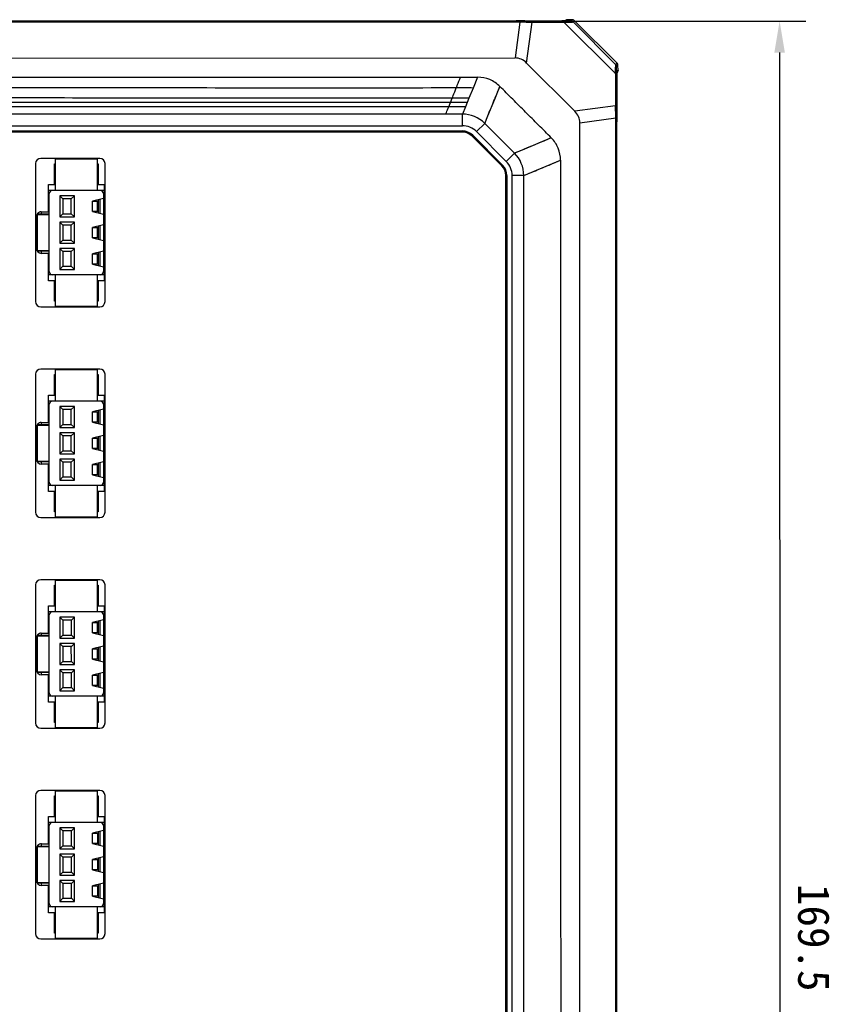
# Model space of a CAD drawing. Header units: millimetres. Extents: x -352 to 208, y -742 to -399.
# Tile 14 of 24: x -98 to -21, y -568 to -475. Entities that reach past the tile are written whole.
import ezdxf

# ---------------------------------------------------------------- set-up
doc = ezdxf.new("R2010")
doc.units = ezdxf.units.MM
doc.header["$LTSCALE"] = 23.1
doc.header["$PDMODE"] = 3
doc.header["$PDSIZE"] = 8
doc.layers.get('0').update_dxf_attribs({"linetype": 'CONTINUOUS'})
doc.layers.get('Defpoints').update_dxf_attribs({"linetype": 'CONTINUOUS'})
doc.layers.add('00_COMPONENTS', color=7, linetype='CONTINUOUS')
doc.layers.add('51__DRAFT_DIMS', color=7, linetype='CONTINUOUS')
doc.styles.get("Standard").update_dxf_attribs({"font": 'simfang.ttf'})
doc.dimstyles.new('DIMSTYLE_1', dxfattribs={"dimtxt": 3, "dimasz": 3, "dimexe": 2.5, "dimexo": 0.5, "dimgap": 0.75, "dimtad": 1, "dimdsep": 46, "dimtxsty": 'STANDARD', "dimblk": '_FILLED', "dimblk1": '_FILLED', "dimblk2": '_FILLED', "dimcen": 0.09, "dimclrt": 256, "dimazin": 2, "dimtp": 0.5, "dimtm": 0.5, "dimtfac": 1, "dimtofl": 0, "dimtmove": 0, "dimatfit": 3, "dimldrblk": '_FILLED', "dimfxl": 1, "dimtolj": 1, "dimarcsym": 0})

# ---------------------------------------------------------------- blocks, each defined once
blk = doc.blocks.new('_FILLED')
at = {"color": 0, "linetype": 'ByBlock'}
blk.add_solid([(0, 0), (-1, 0.167), (-1, -0.167)], dxfattribs=at)
blk = doc.blocks.new('*D8')
at = {"layer": '51__DRAFT_DIMS', "color": 0, "lineweight": -2}
for p, q in [((-50.109, -474.76), (-23.104, -474.757)), ((-25.603, -477.758), (-25.585, -641.258)), ((-151.411, -644.272), (-23.084, -644.258))]:
    blk.add_line(p, q, dxfattribs=at)
at = {"layer": 'Defpoints', "color": 0}
for p in [(-50.609, -474.76), (-151.911, -644.273), (-25.584, -644.258)]:
    blk.add_point(p, dxfattribs=at)
at = {"layer": '51__DRAFT_DIMS', "color": 0, "linetype": 'ByBlock', "lineweight": -2, "xscale": 3, "yscale": 3, "zscale": 3}
for p, rotation in [((-25.604, -474.758), 90.00653977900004), ((-25.584, -644.258), 270.0065397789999)]:
    blk.add_blockref('_FILLED', p, dxfattribs=dict(at, rotation=rotation))
at = {"layer": '51__DRAFT_DIMS', "insert": (-20.844, -561.786), "char_height": 3, "attachment_point": 2, "rotation": 270.00654, "line_spacing_factor": 0.9}
blk.add_mtext('\\A1;169.5{}{{\\H0.7x;}{}}', dxfattribs=at)

msp = doc.modelspace()

# ---------------------------------------------------------------- linework, layer by layer
at = {"layer": '00_COMPONENTS'}
for p, q in [((-161.8402, -474.7954), (-50.26716, -474.78266)), ((-50.61451, -474.75081), (-161.49285, -474.76347)), ((-49.78388, -474.74161), (-50.62512, -474.74171)), ((-50.56209, -474.75076), (-50.61451, -474.75081)), ((-49.75977, -474.77821), (-50.15308, -474.74672)), ((-49.86068, -474.74969), (-49.8219, -474.74982)), ((-49.78388, -474.74986), (-46.27637, -474.74946)), ((-46.17231, -474.78582), (-49.22476, -474.78343)), ((-46.2764, -474.74946), (-46.2821, -474.7493)), ((-46.21381, -474.74914), (-46.28186, -474.7493)), ((-46.24849, -474.74121), (-46.27637, -474.74121)), ((-46.24764, -474.74943), (-46.27637, -474.74946)), ((-46.24849, -474.74121), (-45.9699, -474.74118)), ((-46.16033, -474.74877), (-46.21381, -474.74914)), ((-46.11225, -474.74818), (-46.16033, -474.74877)), ((-46.06968, -474.74741), (-46.11225, -474.74818)), ((-46.03275, -474.74648), (-46.06968, -474.74741)), ((-45.97358, -474.74411), (-45.88687, -474.67493)), ((-45.88673, -474.73516), (-45.7567, -474.63143)), ((-45.26001, -474.64493), (-45.7567, -474.63143)), ((-45.26001, -474.64493), (-45.40138, -474.76135)), ((-45.21775, -474.84049), (-45.07634, -474.72403)), ((-45.21775, -474.84049), (-41.14777, -478.90953)), ((-41.03135, -478.7681), (-45.07634, -474.72403)), ((-50.26715, -474.86142), (-161.84019, -474.87416)), ((-50.26715, -474.86142), (-50.72324, -478.26478)), ((-49.62462, -478.74495), (-49.10677, -474.88071)), ((-49.10677, -474.88071), (-46.05432, -474.8831)), ((-41.1902, -479.74611), (-46.05432, -474.8831)), ((-161.38333, -478.27741), (-50.72324, -478.26478)), ((-49.62462, -478.74495), (-45.05123, -483.3173)), ((-41.14777, -478.90953), (-41.03135, -478.7681)), ((-41.0686, -479.09314), (-40.9522, -478.95175)), ((-40.9386, -479.44843), (-41.0423, -479.57849)), ((-40.9386, -479.44843), (-40.9522, -478.95175)), ((-54.27998, -480.09518), (-54.70348, -481.11795)), ((-41.1902, -479.74611), (-41.18711, -482.79856)), ((-41.0898, -482.91653), (-41.09289, -479.86408)), ((-41.05651, -479.96814), (-41.05611, -483.47563)), ((-41.05635, -479.97389), (-41.05651, -479.96816)), ((-40.98207, -479.57861), (-41.05122, -479.66533)), ((-41.04829, -479.66166), (-41.04826, -479.96814)), ((-54.70348, -481.11795), (-55.09849, -482.07186)), ((-52.65293, -482.16752), (-52.15856, -480.97362)), ((-56.86631, -482.50209), (-56.69266, -482.06813)), ((-55.09849, -482.07186), (-55.44343, -482.90491)), ((-53.31154, -483.75803), (-52.65293, -482.16752)), ((-57.02635, -482.90284), (-56.86631, -482.50209)), ((-55.44343, -482.90491), (-55.72933, -483.59535)), ((-41.18711, -482.79856), (-45.05123, -483.3173)), ((-55.72933, -483.59535), (-156.38017, -483.60684)), ((-55.72921, -484.69535), (-55.72933, -483.59535)), ((-53.60791, -484.47379), (-53.31154, -483.75803)), ((-53.5446, -484.32119), (-53.48052, -484.16601)), ((-53.44808, -484.08775), (-53.41501, -484.00794)), ((-44.57081, -484.4158), (-41.16757, -483.95894)), ((-41.0888, -483.95893), (-41.16757, -483.95894)), ((-41.15141, -625.53197), (-41.16757, -483.95894)), ((-41.0888, -483.95893), (-41.07265, -625.53197)), ((-41.08447, -483.45135), (-41.05288, -483.84467)), ((-41.05357, -483.79827), (-41.05289, -483.84464)), ((-41.04786, -483.47563), (-41.04776, -484.31688)), ((-156.38004, -484.70684), (-55.72921, -484.69535)), ((-54.38564, -485.25169), (-53.60791, -484.47379)), ((-53.60791, -484.47379), (-50.77916, -487.30189)), ((-44.55476, -625.07589), (-44.57081, -484.4158)), ((-41.05687, -484.30627), (-41.05683, -484.25488)), ((-41.04079, -625.18461), (-41.05687, -484.30627)), ((-55.72915, -485.19535), (-156.37998, -485.20684)), ((-55.72914, -485.29535), (-156.37997, -485.30684)), ((-54.80986, -485.676), (-51.98111, -488.50411)), ((-51.9104, -488.43339), (-54.73915, -485.60529)), ((-51.55689, -488.0798), (-54.38564, -485.25169)), ((-47.27933, -485.85174), (-50.06365, -487.00543)), ((-47.52226, -485.95254), (-47.99278, -486.14726)), ((-47.27933, -485.85174), (-47.52226, -485.95254)), ((-47.99278, -486.14726), (-48.42882, -486.3286)), ((-90.15454, -487.79419), (-95.75427, -487.79419)), ((-94.38507, -487.84419), (-90.38507, -487.84373)), ((-94.38507, -487.84419), (-94.38473, -490.84419)), ((-90.38473, -490.84373), (-90.38507, -487.84373)), ((-50.77916, -487.30189), (-51.55689, -488.0798)), ((-50.06365, -487.00543), (-50.77916, -487.30189)), ((-50.70588, -487.27142), (-50.77916, -487.30189)), ((-50.55505, -487.20903), (-50.70588, -487.27142)), ((-50.06364, -487.00543), (-50.23577, -487.07678)), ((-96.25427, -488.29419), (-96.25427, -501.39419)), ((-94.45706, -488.32215), (-94.38502, -488.32214)), ((-94.45684, -490.27215), (-94.45706, -488.32215)), ((-90.38502, -488.32168), (-90.31297, -488.32168)), ((-90.31297, -488.32168), (-90.31275, -490.27168)), ((-89.65454, -501.39419), (-89.65454, -488.29419)), ((-49.90024, -489.42311), (-46.40041, -487.97296)), ((-47.06836, -488.24969), (-46.62585, -488.06649)), ((-46.62585, -488.06649), (-46.40041, -487.97297)), ((-51.58533, -620.06999), (-51.60024, -489.4233)), ((-51.50024, -489.42329), (-51.48533, -620.06998)), ((-49.90024, -489.42311), (-51.00024, -489.42324)), ((-50.98533, -620.06992), (-51.00024, -489.42324)), ((-49.88533, -620.06979), (-49.90024, -489.42311)), ((-95.03185, -490.27221), (-94.45684, -490.27215)), ((-95.03156, -492.87221), (-95.03185, -490.27221)), ((-90.31275, -490.27168), (-89.73774, -490.27161)), ((-89.73774, -490.27161), (-89.73669, -499.4157)), ((-89.73767, -490.84366), (-95.03179, -490.84426)), ((-94.95885, -498.54425), (-94.9597, -491.14425)), ((-92.55967, -491.34841), (-93.95967, -491.34857)), ((-93.95967, -491.34857), (-93.65964, -491.64854)), ((-93.95967, -491.34857), (-93.95944, -493.34857)), ((-92.85847, -491.64793), (-93.65964, -491.64854)), ((-93.65964, -491.64854), (-93.65948, -493.04854)), ((-92.85854, -493.04876), (-92.8587, -491.64813)), ((-92.55967, -491.34841), (-92.85847, -491.64793)), ((-92.55944, -493.34841), (-92.55967, -491.34841)), ((-89.80964, -491.59366), (-90.85962, -491.84378)), ((-90.16035, -491.67721), (-90.1602, -493.0102)), ((-89.8097, -491.14366), (-89.80885, -498.54366)), ((-90.8595, -492.84378), (-90.85962, -491.84378)), ((-90.35961, -491.89423), (-90.85961, -491.89428)), ((-90.35951, -492.79423), (-90.35961, -491.89423)), ((-90.31032, -491.71293), (-90.31018, -492.97451)), ((-96.18114, -496.34439), (-96.18149, -493.34439)), ((-94.95947, -493.09425), (-96.10884, -493.09438)), ((-94.95947, -493.14425), (-96.05947, -493.14438)), ((-96.05908, -496.54438), (-96.05947, -493.14438)), ((-95.7345, -492.87422), (-95.73447, -493.09434)), ((-95.7095, -492.87229), (-95.03156, -492.87221)), ((-93.65948, -493.04854), (-93.95944, -493.34857)), ((-93.95944, -493.34857), (-92.55944, -493.34841)), ((-93.65948, -493.04854), (-92.85831, -493.04896)), ((-92.85831, -493.04896), (-92.55944, -493.34841)), ((-90.85951, -492.79428), (-90.35951, -492.79423)), ((-90.8595, -492.84378), (-89.80947, -493.09366)), ((-92.55939, -493.83954), (-93.95939, -493.8397)), ((-93.95939, -493.8397), (-93.65935, -494.13967)), ((-93.95939, -493.8397), (-93.95916, -495.84857)), ((-92.85899, -494.13958), (-93.65935, -494.13967)), ((-93.65935, -494.13967), (-93.65919, -495.54854)), ((-92.85827, -495.54874), (-92.85917, -494.13958)), ((-92.55939, -493.83954), (-92.85899, -494.13958)), ((-92.55916, -495.84841), (-92.55939, -493.83954)), ((-89.80936, -494.09366), (-90.85933, -494.34378)), ((-90.85922, -495.34378), (-90.85933, -494.34378)), ((-90.35932, -494.39323), (-90.85932, -494.39328)), ((-90.35922, -495.29423), (-90.35932, -494.39323)), ((-90.31003, -494.21293), (-90.30989, -495.47451)), ((-90.16007, -494.17721), (-90.15992, -495.5102)), ((-90.85922, -495.29428), (-90.35922, -495.29423)), ((-90.85922, -495.34378), (-89.80919, -495.59366)), ((-93.65919, -495.54854), (-93.95916, -495.84857)), ((-93.95916, -495.84857), (-92.55916, -495.84841)), ((-92.5591, -496.33954), (-93.9591, -496.3397)), ((-93.9591, -496.3397), (-93.65907, -496.63967)), ((-93.9591, -496.3397), (-93.95887, -498.3397)), ((-93.65919, -495.54854), (-92.85805, -495.54894)), ((-92.5591, -496.33954), (-92.85907, -496.63958)), ((-92.85805, -495.54894), (-92.55916, -495.84841)), ((-92.55887, -498.33954), (-92.5591, -496.33954)), ((-94.95907, -496.59425), (-96.10844, -496.59438)), ((-96.05908, -496.54438), (-94.95908, -496.54425)), ((-95.73407, -496.59434), (-95.73405, -496.81446)), ((-95.03111, -496.8163), (-95.70905, -496.81638)), ((-95.03081, -499.4163), (-95.03111, -496.8163)), ((-92.85907, -496.63958), (-93.65907, -496.63967)), ((-93.65907, -496.63967), (-93.65891, -498.03967)), ((-92.85891, -498.03958), (-92.85907, -496.63958)), ((-89.80907, -496.59366), (-90.85904, -496.84378)), ((-90.85893, -497.84378), (-90.85904, -496.84378)), ((-90.35904, -496.89323), (-90.85904, -496.89328)), ((-90.35894, -497.79323), (-90.35904, -496.89323)), ((-90.30975, -496.71293), (-90.30961, -497.97451)), ((-90.15978, -496.67721), (-90.15963, -498.0102)), ((-93.65891, -498.03967), (-93.95887, -498.3397)), ((-93.65891, -498.03967), (-92.85891, -498.03958)), ((-92.85891, -498.03958), (-92.55887, -498.33954)), ((-90.85894, -497.79328), (-90.35894, -497.79323)), ((-90.85893, -497.84378), (-89.8089, -498.09366)), ((-89.73676, -498.84366), (-95.03087, -498.84426)), ((-94.38382, -498.84419), (-94.38347, -501.84419)), ((-93.95887, -498.3397), (-92.55887, -498.33954)), ((-90.38347, -501.84373), (-90.38382, -498.84373)), ((-94.45579, -499.41624), (-95.03081, -499.4163)), ((-94.45557, -501.36624), (-94.45579, -499.41624)), ((-89.73669, -499.4157), (-90.31171, -499.41576)), ((-90.31171, -499.41576), (-90.31149, -501.36576)), ((-95.75427, -501.89419), (-90.15454, -501.89419)), ((-94.38353, -501.36623), (-94.45557, -501.36624)), ((-90.38347, -501.84373), (-94.38347, -501.84419)), ((-90.31149, -501.36576), (-90.38353, -501.36577)), ((-96.25427, -508.29436), (-96.25427, -521.39436)), ((-90.15454, -507.79436), (-95.75427, -507.79436)), ((-94.45478, -508.32215), (-94.38273, -508.32214)), ((-94.45456, -510.27215), (-94.45478, -508.32215)), ((-94.38279, -507.84419), (-90.38279, -507.84373)), ((-94.38279, -507.84419), (-94.38245, -510.84419)), ((-90.38245, -510.84373), (-90.38279, -507.84373)), ((-90.38273, -508.32168), (-90.31069, -508.32168)), ((-90.31069, -508.32168), (-90.31047, -510.27168)), ((-89.65454, -521.39436), (-89.65454, -508.29436)), ((-95.02957, -510.27221), (-94.45456, -510.27215)), ((-95.02927, -512.87221), (-95.02957, -510.27221)), ((-90.31047, -510.27168), (-89.73545, -510.27161)), ((-89.73545, -510.27161), (-89.73441, -519.4157)), ((-89.73539, -510.84366), (-95.0295, -510.84426)), ((-94.95657, -518.54425), (-94.95741, -511.14425)), ((-89.80741, -511.14366), (-89.80657, -518.54366)), ((-92.55739, -511.34841), (-93.95739, -511.34857)), ((-93.95739, -511.34857), (-93.65735, -511.64854)), ((-93.95739, -511.34857), (-93.95716, -513.34857)), ((-92.85619, -511.64793), (-93.65735, -511.64854)), ((-93.65735, -511.64854), (-93.6572, -513.04854)), ((-92.85625, -513.04876), (-92.85641, -511.64813)), ((-92.55739, -511.34841), (-92.85619, -511.64793)), ((-92.55716, -513.34841), (-92.55739, -511.34841)), ((-89.80736, -511.59366), (-90.85733, -511.84378)), ((-90.85722, -512.84378), (-90.85733, -511.84378)), ((-90.35733, -511.89423), (-90.85733, -511.89428)), ((-90.35722, -512.79423), (-90.35733, -511.89423)), ((-90.30804, -511.71293), (-90.30789, -512.97451)), ((-90.15807, -511.67721), (-90.15792, -513.0102)), ((-94.95719, -513.09425), (-96.10655, -513.09438)), ((-94.95718, -513.14425), (-96.05718, -513.14438)), ((-96.0568, -516.54438), (-96.05718, -513.14438)), ((-95.73221, -512.87422), (-95.73219, -513.09434)), ((-95.70722, -512.87229), (-95.02927, -512.87221)), ((-93.6572, -513.04854), (-93.95716, -513.34857)), ((-93.6572, -513.04854), (-92.85603, -513.04896)), ((-92.85603, -513.04896), (-92.55716, -513.34841)), ((-90.85722, -512.79428), (-90.35722, -512.79423)), ((-90.85722, -512.84378), (-89.80719, -513.09366)), ((-96.17886, -516.34439), (-96.1792, -513.34439)), ((-93.95716, -513.34857), (-92.55716, -513.34841)), ((-92.5571, -513.83954), (-93.9571, -513.8397)), ((-93.9571, -513.8397), (-93.65707, -514.13967)), ((-93.9571, -513.8397), (-93.95688, -515.84857)), ((-92.5571, -513.83954), (-92.85671, -514.13958)), ((-92.55688, -515.84841), (-92.5571, -513.83954)), ((-89.80708, -514.09366), (-90.85705, -514.34378)), ((-92.85671, -514.13958), (-93.65707, -514.13967)), ((-93.65707, -514.13967), (-93.65691, -515.54854)), ((-92.85599, -515.54874), (-92.85689, -514.13958)), ((-90.85693, -515.34378), (-90.85705, -514.34378)), ((-90.35704, -514.39323), (-90.85704, -514.39328)), ((-90.35694, -515.29423), (-90.35704, -514.39323)), ((-90.30775, -514.21293), (-90.30761, -515.47451)), ((-90.15778, -514.17721), (-90.15763, -515.5102)), ((-93.65691, -515.54854), (-93.95688, -515.84857)), ((-93.95688, -515.84857), (-92.55688, -515.84841)), ((-93.65691, -515.54854), (-92.85577, -515.54894)), ((-92.85577, -515.54894), (-92.55688, -515.84841)), ((-90.85694, -515.29428), (-90.35694, -515.29423)), ((-90.85693, -515.34378), (-89.8069, -515.59366)), ((-94.95679, -516.59425), (-96.10615, -516.59438)), ((-96.0568, -516.54438), (-94.9568, -516.54425)), ((-95.73179, -516.59434), (-95.73177, -516.81446)), ((-95.02882, -516.8163), (-95.70676, -516.81638)), ((-95.02853, -519.4163), (-95.02882, -516.8163)), ((-92.55682, -516.33954), (-93.95682, -516.3397)), ((-93.95682, -516.3397), (-93.65679, -516.63967)), ((-93.95682, -516.3397), (-93.95659, -518.3397)), ((-92.85679, -516.63958), (-93.65679, -516.63967)), ((-93.65679, -516.63967), (-93.65663, -518.03967)), ((-92.85663, -518.03958), (-92.85679, -516.63958)), ((-92.55682, -516.33954), (-92.85679, -516.63958)), ((-92.55659, -518.33954), (-92.55682, -516.33954)), ((-89.80679, -516.59366), (-90.85676, -516.84378)), ((-90.85665, -517.84378), (-90.85676, -516.84378)), ((-90.35676, -516.89323), (-90.85676, -516.89328)), ((-90.35665, -517.79323), (-90.35676, -516.89323)), ((-90.30747, -516.71293), (-90.30732, -517.97451)), ((-90.1575, -516.67721), (-90.15735, -518.0102)), ((-90.85665, -517.79328), (-90.35665, -517.79323)), ((-90.85665, -517.84378), (-89.80662, -518.09366)), ((-93.65663, -518.03967), (-93.95659, -518.3397)), ((-93.95659, -518.3397), (-92.55659, -518.33954)), ((-93.65663, -518.03967), (-92.85663, -518.03958)), ((-92.85663, -518.03958), (-92.55659, -518.33954)), ((-89.73448, -518.84366), (-95.02859, -518.84426)), ((-94.45351, -519.41623), (-95.02853, -519.4163)), ((-94.45329, -521.36623), (-94.45351, -519.41623)), ((-94.38153, -518.84419), (-94.38119, -521.84419)), ((-90.38119, -521.84373), (-90.38153, -518.84373)), ((-89.73441, -519.4157), (-90.30943, -519.41576)), ((-90.30943, -519.41576), (-90.3092, -521.36576)), ((-94.38125, -521.36623), (-94.45329, -521.36623)), ((-90.3092, -521.36576), (-90.38125, -521.36577)), ((-95.75427, -521.89436), (-90.15454, -521.89436)), ((-90.38119, -521.84373), (-94.38119, -521.84419)), ((-90.15454, -527.79436), (-95.75427, -527.79436)), ((-94.38051, -527.84419), (-90.38051, -527.84373)), ((-94.38051, -527.84419), (-94.38016, -530.84419)), ((-90.38016, -530.84373), (-90.38051, -527.84373)), ((-96.25427, -528.29436), (-96.25427, -541.39436)), ((-94.45249, -528.32215), (-94.38045, -528.32214)), ((-94.45227, -530.27215), (-94.45249, -528.32215)), ((-90.38045, -528.32168), (-90.30841, -528.32168)), ((-90.30841, -528.32168), (-90.30819, -530.27168)), ((-89.65454, -541.39436), (-89.65454, -528.29436)), ((-95.02729, -530.27221), (-94.45227, -530.27215)), ((-95.02699, -532.87221), (-95.02729, -530.27221)), ((-89.73311, -530.84366), (-95.02722, -530.84426)), ((-90.30819, -530.27168), (-89.73317, -530.27161)), ((-89.73317, -530.27161), (-89.73213, -539.4157)), ((-94.95428, -538.54425), (-94.95513, -531.14425)), ((-92.55511, -531.34841), (-93.95511, -531.34857)), ((-93.95511, -531.34857), (-93.65507, -531.64854)), ((-93.95511, -531.34857), (-93.95488, -533.34857)), ((-92.85391, -531.64793), (-93.65507, -531.64854)), ((-93.65507, -531.64854), (-93.65491, -533.04854)), ((-92.85397, -533.04876), (-92.85413, -531.64813)), ((-92.55511, -531.34841), (-92.85391, -531.64793)), ((-92.55488, -533.34841), (-92.55511, -531.34841)), ((-89.80508, -531.59366), (-90.85505, -531.84378)), ((-90.85494, -532.84378), (-90.85505, -531.84378)), ((-90.30575, -531.71293), (-90.30561, -532.97451)), ((-90.15579, -531.67721), (-90.15563, -533.0102)), ((-89.80513, -531.14366), (-89.80428, -538.54366)), ((-90.35504, -531.89423), (-90.85504, -531.89428)), ((-90.85494, -532.79428), (-90.35494, -532.79423)), ((-90.35494, -532.79423), (-90.35504, -531.89423)), ((-96.17658, -536.34439), (-96.17692, -533.34439)), ((-94.95491, -533.09425), (-96.10427, -533.09438)), ((-94.9549, -533.14425), (-96.0549, -533.14438)), ((-96.05451, -536.54438), (-96.0549, -533.14438)), ((-95.72993, -532.87422), (-95.72991, -533.09434)), ((-95.70493, -532.87229), (-95.02699, -532.87221)), ((-93.65491, -533.04854), (-93.95488, -533.34857)), ((-93.95488, -533.34857), (-92.55488, -533.34841)), ((-93.65491, -533.04854), (-92.85375, -533.04896)), ((-92.85375, -533.04896), (-92.55488, -533.34841)), ((-90.85494, -532.84378), (-89.80491, -533.09366)), ((-92.55482, -533.83954), (-93.95482, -533.8397)), ((-93.95482, -533.8397), (-93.65479, -534.13967)), ((-93.95482, -533.8397), (-93.95459, -535.84857)), ((-92.85443, -534.13958), (-93.65479, -534.13967)), ((-93.65479, -534.13967), (-93.65463, -535.54854)), ((-92.85371, -535.54874), (-92.85461, -534.13958)), ((-92.55482, -533.83954), (-92.85443, -534.13958)), ((-92.55459, -535.84841), (-92.55482, -533.83954)), ((-89.80479, -534.09366), (-90.85476, -534.34378)), ((-90.85465, -535.34378), (-90.85476, -534.34378)), ((-90.35476, -534.39323), (-90.85476, -534.39328)), ((-90.35466, -535.29423), (-90.35476, -534.39323)), ((-90.30547, -534.21293), (-90.30533, -535.47451)), ((-90.1555, -534.17721), (-90.15535, -535.5102)), ((-93.65463, -535.54854), (-93.95459, -535.84857)), ((-93.65463, -535.54854), (-92.85348, -535.54894)), ((-92.85348, -535.54894), (-92.55459, -535.84841)), ((-90.85466, -535.29428), (-90.35466, -535.29423)), ((-90.85465, -535.34378), (-89.80462, -535.59366)), ((-96.05451, -536.54438), (-94.95451, -536.54425)), ((-93.95459, -535.84857), (-92.55459, -535.84841)), ((-92.55454, -536.33954), (-93.95454, -536.3397)), ((-93.95454, -536.3397), (-93.6545, -536.63967)), ((-93.95454, -536.3397), (-93.95431, -538.3397)), ((-92.55454, -536.33954), (-92.8545, -536.63958)), ((-92.55431, -538.33954), (-92.55454, -536.33954)), ((-94.95451, -536.59425), (-96.10387, -536.59438)), ((-95.72951, -536.59434), (-95.72948, -536.81446)), ((-95.02654, -536.8163), (-95.70448, -536.81638)), ((-95.02624, -539.4163), (-95.02654, -536.8163)), ((-92.8545, -536.63958), (-93.6545, -536.63967)), ((-93.6545, -536.63967), (-93.65434, -538.03967)), ((-92.85434, -538.03958), (-92.8545, -536.63958)), ((-89.80451, -536.59366), (-90.85448, -536.84378)), ((-90.85436, -537.84378), (-90.85448, -536.84378)), ((-90.35447, -536.89323), (-90.85447, -536.89328)), ((-90.35437, -537.79323), (-90.35447, -536.89323)), ((-90.30518, -536.71293), (-90.30504, -537.97451)), ((-90.15522, -536.67721), (-90.15506, -538.0102)), ((-93.65434, -538.03967), (-93.95431, -538.3397)), ((-93.95431, -538.3397), (-92.55431, -538.33954)), ((-93.65434, -538.03967), (-92.85434, -538.03958)), ((-92.85434, -538.03958), (-92.55431, -538.33954)), ((-90.85437, -537.79328), (-90.35437, -537.79323)), ((-90.85436, -537.84378), (-89.80434, -538.09366)), ((-89.73219, -538.84366), (-95.02631, -538.84426)), ((-94.37925, -538.84419), (-94.37891, -541.84419)), ((-90.37891, -541.84373), (-90.37925, -538.84373)), ((-94.45123, -539.41623), (-95.02624, -539.4163)), ((-94.45101, -541.36623), (-94.45123, -539.41623)), ((-89.73213, -539.4157), (-90.30714, -539.41576)), ((-90.30714, -539.41576), (-90.30692, -541.36576)), ((-95.75427, -541.89436), (-90.15454, -541.89436)), ((-94.37896, -541.36623), (-94.45101, -541.36623)), ((-90.37891, -541.84373), (-94.37891, -541.84419)), ((-90.30692, -541.36576), (-90.37896, -541.36577)), ((-96.25427, -548.29436), (-96.25427, -561.39436)), ((-90.15454, -547.79436), (-95.75427, -547.79436)), ((-94.45021, -548.32215), (-94.37817, -548.32214)), ((-94.44999, -550.27215), (-94.45021, -548.32215)), ((-94.37822, -547.84419), (-90.37822, -547.84373)), ((-94.37822, -547.84419), (-94.37788, -550.84419)), ((-90.37788, -550.84373), (-90.37822, -547.84373)), ((-90.37817, -548.32168), (-90.30613, -548.32168)), ((-90.30613, -548.32168), (-90.3059, -550.27168)), ((-89.65454, -561.39436), (-89.65454, -548.29436)), ((-95.025, -550.27221), (-94.44999, -550.27215)), ((-95.02471, -552.87221), (-95.025, -550.27221)), ((-90.3059, -550.27168), (-89.73089, -550.27161)), ((-89.73089, -550.27161), (-89.72984, -559.4157)), ((-89.73082, -550.84365), (-95.02494, -550.84426)), ((-94.952, -558.54425), (-94.95285, -551.14425)), ((-92.55282, -551.34841), (-93.95282, -551.34857)), ((-93.95282, -551.34857), (-93.65279, -551.64854)), ((-93.95282, -551.34857), (-93.9526, -553.34857)), ((-92.55282, -551.34841), (-92.85162, -551.64793)), ((-92.5526, -553.34841), (-92.55282, -551.34841)), ((-89.80285, -551.14366), (-89.802, -558.54366)), ((-92.85162, -551.64793), (-93.65279, -551.64854)), ((-93.65279, -551.64854), (-93.65263, -553.04854)), ((-92.85169, -553.04876), (-92.85185, -551.64813)), ((-89.8028, -551.59366), (-90.85277, -551.84378)), ((-90.85265, -552.84378), (-90.85277, -551.84378)), ((-90.35276, -551.89423), (-90.85276, -551.89428)), ((-90.35266, -552.79423), (-90.35276, -551.89423)), ((-90.30347, -551.71293), (-90.30333, -552.97451)), ((-90.1535, -551.67721), (-90.15335, -553.0102)), ((-96.1743, -556.34439), (-96.17464, -553.34439)), ((-96.10199, -553.09438), (-94.95262, -553.09425)), ((-94.95262, -553.14425), (-96.05262, -553.14438)), ((-96.05223, -556.54438), (-96.05262, -553.14438)), ((-95.72765, -552.87422), (-95.72762, -553.09434)), ((-95.70265, -552.87229), (-95.02471, -552.87221)), ((-93.65263, -553.04854), (-93.9526, -553.34857)), ((-93.9526, -553.34857), (-92.5526, -553.34841)), ((-93.65263, -553.04854), (-92.85146, -553.04896)), ((-92.85146, -553.04896), (-92.5526, -553.34841)), ((-90.85266, -552.79428), (-90.35266, -552.79423)), ((-90.85265, -552.84378), (-89.80262, -553.09366)), ((-92.55254, -553.83954), (-93.95254, -553.8397)), ((-93.95254, -553.8397), (-93.6525, -554.13967)), ((-93.95254, -553.8397), (-93.95231, -555.84857)), ((-92.85215, -554.13958), (-93.6525, -554.13967)), ((-93.6525, -554.13967), (-93.65234, -555.54854)), ((-92.85143, -555.54874), (-92.85233, -554.13958)), ((-92.55254, -553.83954), (-92.85215, -554.13958)), ((-92.55231, -555.84841), (-92.55254, -553.83954)), ((-89.80251, -554.09366), (-90.85248, -554.34378)), ((-90.30319, -554.21293), (-90.30304, -555.47451)), ((-90.15322, -554.17721), (-90.15307, -555.5102)), ((-90.85237, -555.34378), (-90.85248, -554.34378)), ((-90.35248, -554.39323), (-90.85248, -554.39328)), ((-90.35237, -555.29423), (-90.35248, -554.39323)), ((-93.65234, -555.54854), (-93.95231, -555.84857)), ((-93.95231, -555.84857), (-92.55231, -555.84841)), ((-93.65234, -555.54854), (-92.8512, -555.54894)), ((-92.8512, -555.54894), (-92.55231, -555.84841)), ((-90.85237, -555.29428), (-90.35237, -555.29423)), ((-90.85237, -555.34378), (-89.80234, -555.59366)), ((-94.95222, -556.59425), (-96.10159, -556.59438)), ((-96.05223, -556.54438), (-94.95223, -556.54425)), ((-95.72722, -556.59434), (-95.7272, -556.81446)), ((-95.02426, -556.8163), (-95.7022, -556.81638)), ((-95.02396, -559.4163), (-95.02426, -556.8163)), ((-92.55225, -556.33954), (-93.95225, -556.3397)), ((-93.95225, -556.3397), (-93.65222, -556.63967)), ((-93.95225, -556.3397), (-93.95203, -558.3397)), ((-92.85222, -556.63958), (-93.65222, -556.63967)), ((-93.65222, -556.63967), (-93.65206, -558.03967)), ((-92.55225, -556.33954), (-92.85222, -556.63958)), ((-92.85206, -558.03958), (-92.85222, -556.63958)), ((-92.55203, -558.33954), (-92.55225, -556.33954)), ((-89.80222, -556.59366), (-90.8522, -556.84378)), ((-90.85208, -557.84378), (-90.8522, -556.84378)), ((-90.35219, -556.89323), (-90.85219, -556.89328)), ((-90.35209, -557.79323), (-90.35219, -556.89323)), ((-90.3029, -556.71293), (-90.30276, -557.97451)), ((-90.15293, -556.67721), (-90.15278, -558.0102)), ((-93.65206, -558.03967), (-93.95203, -558.3397)), ((-93.65206, -558.03967), (-92.85206, -558.03958)), ((-92.85206, -558.03958), (-92.55203, -558.33954)), ((-90.85209, -557.79328), (-90.35209, -557.79323)), ((-90.85208, -557.84378), (-89.80205, -558.09366)), ((-89.72991, -558.84365), (-95.02403, -558.84426)), ((-94.37697, -558.84419), (-94.37663, -561.84419)), ((-93.95203, -558.3397), (-92.55203, -558.33954)), ((-90.37663, -561.84373), (-90.37697, -558.84373)), ((-94.44895, -559.41623), (-95.02396, -559.4163)), ((-94.44872, -561.36623), (-94.44895, -559.41623)), ((-89.72984, -559.4157), (-90.30486, -559.41576)), ((-90.30486, -559.41576), (-90.30464, -561.36576)), ((-94.37668, -561.36623), (-94.44872, -561.36623)), ((-90.30464, -561.36576), (-90.37668, -561.36577)), ((-95.75427, -561.89436), (-90.15454, -561.89436)), ((-90.37663, -561.84373), (-94.37663, -561.84419))]:
    msp.add_line(p, q, dxfattribs=at)
for points in [[(-45.96545, -474.74365), (-45.97596, -474.74424), (-45.98802, -474.74483), (-46.0015, -474.74541), (-46.01639, -474.74596), (-46.03275, -474.74648)], [(-45.94008, -474.74182), (-45.93807, -474.74145), (-45.93671, -474.74124), (-45.93897, -474.74153), (-45.94314, -474.74197), (-45.94879, -474.74247), (-45.95637, -474.74305), (-45.96545, -474.74365)], [(-41.05635, -479.97361), (-41.05622, -479.90851), (-41.05605, -479.87775)], [(-41.05605, -479.87775), (-41.05581, -479.84873), (-41.05551, -479.8215), (-41.05515, -479.79603), (-41.05473, -479.77233), (-41.05426, -479.75044), (-41.05375, -479.73033)], [(-41.05375, -479.73033), (-41.05319, -479.71197), (-41.0526, -479.69543), (-41.05198, -479.68062), (-41.05135, -479.66753)], [(-41.05135, -479.66753), (-41.05071, -479.65633), (-41.05008, -479.64683), (-41.04947, -479.63911), (-41.04897, -479.63365)], [(-52.54314, -481.90279), (-52.43313, -481.63692), (-52.37798, -481.50376), (-52.26807, -481.23792)], [(-52.26807, -481.23792), (-52.21328, -481.10551), (-52.15856, -480.97362)], [(-52.8765, -482.70749), (-52.80201, -482.52717), (-52.72741, -482.34697), (-52.65273, -482.16729)], [(-52.65273, -482.16729), (-52.59798, -482.03526), (-52.54314, -481.90279)], [(-53.31154, -483.75803), (-53.2417, -483.5902), (-53.17089, -483.41902), (-53.09902, -483.24484)], [(-53.60791, -484.47379), (-53.57633, -484.39791), (-53.5446, -484.32119)], [(-48.42882, -486.3286), (-48.91242, -486.5275), (-49.17486, -486.63649), (-49.42227, -486.73966), (-49.64885, -486.83373), (-49.86244, -486.92225), (-50.06364, -487.00543)], [(-49.90024, -489.42311), (-49.73368, -489.35456), (-49.56019, -489.28257), (-49.37968, -489.20741), (-49.1873, -489.12797), (-48.98738, -489.04553), (-48.79516, -488.96531), (-48.62411, -488.89363), (-48.4642, -488.82754), (-48.29534, -488.75813), (-48.10845, -488.68083)], [(-48.10845, -488.68083), (-47.70848, -488.51502), (-47.5002, -488.42877), (-47.28594, -488.33988)]]:
    msp.add_lwpolyline(points, dxfattribs=at)
for centre, radius, start, end in [((-50.60734, -449.33276), 25.41804, 270.1020029, 270.7968715), ((-50.25985, -446.69011), 28.09255, 269.9850911, 271.0199782), ((-50.58805, -450.83845), 23.91222, 270.8008286, 271.0422798), ((-49.69136, -444.68145), 30.06882, 269.1201587, 269.3672084), ((-49.75309, -450.41368), 24.33625, 269.3634889, 269.7467023), ((-49.78056, -455.71116), 19.03871, 269.8755934, 269.9900169), ((-46.2739, -460.91974), 13.82972, 270.1087962, 270.3042455), ((-46.1717, -440.27078), 34.51504, 269.9990247, 270.2681933), ((-46.11963, -450.41052), 24.37516, 270.2573672, 270.5904872), ((-45.26775, -474.9165), 0.27168, 73.9671083, 88.3666573), ((-46.66672, -440.86873), 34.01988, 271.0314557, 271.3290987), ((-24.18514, -479.7287), 16.90723, 178.9860289, 179.4026753), ((-7.28098, -480.34892), 33.91458, 178.6843438, 178.9815534), ((-4.86528, -479.85944), 36.2276, 179.7431715, 180.007351), ((-15.57393, -479.81435), 25.51886, 179.4119427, 179.7366352), ((-26.57797, -479.96488), 14.47854, 179.7119993, 180.0129368), ((-31.30893, -479.93883), 9.74751, 178.9729338, 179.7253122), ((-4.71384, -482.8163), 36.3761, 180.1578636, 180.7206368), ((-55.72899, -486.59535), 3, 45.0065374, 90.0065372), ((-12.79013, -483.94696), 28.29868, 178.9964996, 180.0242263), ((-0.93972, -482.77644), 40.15042, 180.7097849, 180.9631702), ((-14.68177, -484.3003), 26.3751, 179.2335201, 179.9013261), ((-16.86582, -484.27985), 24.19098, 179.0910759, 179.2127559), ((-16.25148, -484.28959), 24.8054, 178.972266, 179.0910993), ((-55.72899, -486.59535), 1.9, 45.0065398, 90.0065398), ((-55.72899, -486.59535), 1.4, 45.0065398, 90.0065398), ((-55.72899, -486.59535), 1.3, 45.0065398, 90.0065398), ((-95.75427, -488.29419), 0.5, 90, 180), ((-90.15454, -488.29419), 0.5, 0, 90), ((-52.90024, -489.42345), 3, 0.0065398, 45.0065422), ((-52.90024, -489.42345), 1.3, 0.0065398, 45.0065398), ((-52.90024, -489.42345), 1.4, 0.0065399, 45.0065397), ((-52.90024, -489.42345), 1.9, 0.0065398, 45.0065398), ((-94.6597, -491.14422), 0.3, 90.0065398, 180.0065398), ((-90.1097, -491.1437), 0.3, 0.0065398, 90.0065398), ((-95.70944, -493.34433), 0.47204, 90.0065398, 180.0065398), ((-95.7091, -496.34433), 0.47204, 180.0065398, 270.0065398), ((-94.65885, -498.54422), 0.3, 180.0065398, 270.0065398), ((-90.10885, -498.5437), 0.3, 270.0065398, 0.0065398), ((-95.75427, -501.39419), 0.5, 180, 270), ((-90.15454, -501.39419), 0.5, 270, 360), ((-95.75427, -508.29436), 0.5, 90, 180), ((-90.15454, -508.29436), 0.5, 0, 90), ((-94.65741, -511.14422), 0.3, 90.0065398, 180.0065398), ((-90.10741, -511.1437), 0.3, 0.0065398, 90.0065398), ((-95.70716, -513.34433), 0.47204, 90.0065398, 180.0065398), ((-95.70682, -516.34433), 0.47204, 180.0065398, 270.0065398), ((-94.65657, -518.54422), 0.3, 180.0065398, 270.0065398), ((-90.10657, -518.5437), 0.3, 270.0065398, 0.0065398), ((-95.75427, -521.39436), 0.5, 180, 270), ((-90.15454, -521.39436), 0.5, 270, 360), ((-95.75427, -528.29436), 0.5, 90, 180), ((-90.15454, -528.29436), 0.5, 0, 90), ((-94.65513, -531.14422), 0.3, 90.0065398, 180.0065398), ((-90.10513, -531.1437), 0.3, 0.0065398, 90.0065398), ((-95.70488, -533.34433), 0.47204, 90.0065398, 180.0065398), ((-95.70454, -536.34433), 0.47204, 180.0065398, 270.0065398), ((-94.65428, -538.54422), 0.3, 180.0065398, 270.0065398), ((-90.10428, -538.5437), 0.3, 270.0065398, 0.0065398), ((-95.75427, -541.39436), 0.5, 180, 270), ((-90.15454, -541.39436), 0.5, 270, 360), ((-95.75427, -548.29436), 0.5, 90, 180), ((-90.15454, -548.29436), 0.5, 0, 90), ((-94.65285, -551.14422), 0.3, 90.0065398, 180.0065398), ((-90.10285, -551.1437), 0.3, 0.0065398, 90.0065398), ((-95.7026, -553.34433), 0.47204, 90.0065398, 180.0065398), ((-95.70225, -556.34433), 0.47204, 180.0065398, 270.0065398), ((-94.652, -558.54422), 0.3, 180.0065398, 270.0065398), ((-90.102, -558.5437), 0.3, 270.0065398, 0.0065398), ((-95.75427, -561.39436), 0.5, 180, 270), ((-90.15454, -561.39436), 0.5, 270, 360)]:
    msp.add_arc(centre, radius, start, end, dxfattribs=at)
for centre, major_axis, start_param, end_param in [((-50.90176, -481.03965), (0.37016, 2.76213), -0.50124085, 0.09596306), ((-47.34564, -484.59496), (2.76204, 0.37079), -0.09596306, 0.50124085)]:
    msp.add_ellipse(centre, major_axis=major_axis, ratio=0.71766409, start_param=start_param, end_param=end_param, dxfattribs=at)
for points, knots in [([(-50.26716, -474.78266), (-50.26847, -474.79022), (-50.26644, -474.81672), (-50.26736, -474.84284), (-50.26715, -474.86142)], [0, 0, 0, 0, 0.29227485, 1, 1, 1, 1]), ([(-49.22476, -474.78343), (-49.26566, -474.78333), (-49.44401, -474.78259), (-49.62235, -474.78049), (-49.75977, -474.77821)], [0, 0, 0, 0, 0.22934515, 1, 1, 1, 1]), ([(-49.75977, -474.77821), (-49.75215, -474.77889), (-49.73102, -474.78613), (-49.70378, -474.81738), (-49.68841, -474.84586), (-49.68063, -474.86277)], [0, 0, 0, 0, 0.1908297, 0.5356215, 1, 1, 1, 1]), ([(-49.10677, -474.88071), (-49.11324, -474.86726), (-49.13995, -474.82332), (-49.18767, -474.78567), (-49.22476, -474.78343)], [0, 0, 0, 0, 0.28662761, 1, 1, 1, 1]), ([(-45.97424, -474.74482), (-45.98901, -474.74549), (-46.06439, -474.74816), (-46.13982, -474.74894), (-46.20046, -474.74926)], [0, 0, 0, 0, 0.19602874, 1, 1, 1, 1]), ([(-46.05432, -474.8831), (-46.06625, -474.85693), (-46.09643, -474.81116), (-46.14822, -474.78723), (-46.17231, -474.78582)], [0, 0, 0, 0, 0.54377891, 1, 1, 1, 1]), ([(-45.88673, -474.73516), (-45.88903, -474.73699), (-45.8982, -474.73856), (-45.92678, -474.74289), (-45.95364, -474.74388), (-45.97424, -474.74482)], [0, 0, 0, 0, 0.09978505, 0.29963827, 1, 1, 1, 1]), ([(-45.87763, -474.87946), (-45.79032, -474.87742), (-45.66611, -474.87402), (-45.51037, -474.86788), (-45.41594, -474.86329), (-45.33915, -474.85812), (-45.28026, -474.85356), (-45.24286, -474.84734), (-45.22252, -474.8445), (-45.21775, -474.84049)], [0, 0, 0, 0, 0.39577983, 0.5629962, 0.70648665, 0.82384137, 0.9127606, 0.97172685, 1, 1, 1, 1]), ([(-45.40135, -474.76135), (-45.40486, -474.76429), (-45.41934, -474.76662), (-45.44592, -474.77081), (-45.48715, -474.77382), (-45.56676, -474.77839), (-45.69548, -474.78206), (-45.80599, -474.78374), (-45.86843, -474.78439)], [0, 0, 0, 0, 0.02934229, 0.08838665, 0.17633807, 0.29189309, 0.60015544, 1, 1, 1, 1]), ([(-49.68063, -474.86277), (-49.72777, -474.86279), (-49.92328, -474.86276), (-50.11878, -474.86211), (-50.26715, -474.86142)], [0, 0, 0, 0, 0.24111848, 1, 1, 1, 1]), ([(-49.68063, -474.86277), (-49.62892, -474.86443), (-49.43764, -474.87054), (-49.24636, -474.87657), (-49.10677, -474.88071)], [0, 0, 0, 0, 0.27031912, 1, 1, 1, 1]), ([(-41.18662, -479.57022), (-41.18459, -479.48281), (-41.18122, -479.35846), (-41.17511, -479.20253), (-41.17055, -479.10798), (-41.1654, -479.03109), (-41.16085, -478.97212), (-41.15463, -478.93468), (-41.15179, -478.91431), (-41.14777, -478.90953)], [0, 0, 0, 0, 0.39574834, 0.56296843, 0.70647082, 0.8238363, 0.91276024, 0.9717293, 1, 1, 1, 1]), ([(-41.08972, -479.4295), (-41.0889, -479.38436), (-41.08703, -479.30478), (-41.08334, -479.21222), (-41.07927, -479.15522), (-41.0765, -479.12569), (-41.07312, -479.10631), (-41.07083, -479.09583), (-41.0686, -479.09316)], [0, 0, 0, 0, 0.4010368, 0.70731545, 0.82197615, 0.90952358, 0.96899214, 1, 1, 1, 1]), ([(-157.83031, -480.107), (-157.56504, -480.09794), (-157.03398, -480.10204), (-156.23775, -480.10146), (-155.44142, -480.10193), (-154.37966, -480.1034), (-153.0524, -480.10446), (-151.45968, -480.10505), (-149.86694, -480.10557), (-147.74331, -480.10615), (-145.0888, -480.10662), (-141.90342, -480.1065), (-137.65629, -480.10571), (-132.34736, -480.10406), (-125.97661, -480.10283), (-119.60579, -480.10216), (-113.23493, -480.10172), (-104.74048, -480.10108), (-94.12248, -480.09937), (-81.38095, -480.09761), (-68.63946, -480.09931), (-60.14515, -480.09498), (-55.898, -480.09018)], [0, 0, 0, 0, 0.00781186, 0.01562424, 0.02343618, 0.03124839, 0.04687345, 0.06249895, 0.07812443, 0.09374979, 0.12500014, 0.15625004, 0.18749963, 0.24999867, 0.3124985, 0.3749991, 0.43750007, 0.50000099, 0.62500168, 0.75000153, 0.87500074, 1, 1, 1, 1]), ([(-56.30955, -481.11324), (-56.27459, -481.02623), (-56.13752, -480.68517), (-56.00029, -480.34417), (-55.898, -480.09018)], [0, 0, 0, 0, 0.25508723, 1, 1, 1, 1]), ([(-55.898, -480.09018), (-55.62835, -480.08988), (-55.08907, -480.09071), (-54.54952, -480.08603), (-54.27998, -480.09518)], [0, 0, 0, 0, 0.49995876, 1, 1, 1, 1]), ([(-52.15856, -480.97362), (-52.43449, -480.69775), (-53.10166, -480.25037), (-53.8898, -480.09513), (-54.27998, -480.09518)], [0, 0, 0, 0, 0.49999998, 1, 1, 1, 1]), ([(-41.09289, -479.86408), (-41.09342, -479.85494), (-41.10115, -479.81573), (-41.13009, -479.78344), (-41.15495, -479.76609)], [0, 0, 0, 0, 0.23187356, 1, 1, 1, 1]), ([(-41.05487, -479.76411), (-41.05469, -479.75487), (-41.05399, -479.72216), (-41.05299, -479.68946), (-41.05194, -479.66601)], [0, 0, 0, 0, 0.28250858, 1, 1, 1, 1]), ([(-41.05194, -479.66601), (-41.05153, -479.65697), (-41.05001, -479.63064), (-41.04871, -479.60409), (-41.04519, -479.58708)], [0, 0, 0, 0, 0.34259395, 1, 1, 1, 1]), ([(-56.30955, -481.11324), (-60.5181, -481.1165), (-68.93847, -481.11812), (-81.57284, -481.11412), (-94.21373, -481.11312), (-104.75041, -481.11378), (-113.18052, -481.11502), (-119.50268, -481.11639), (-125.82391, -481.11828), (-132.14378, -481.12079), (-137.40932, -481.12342), (-141.62079, -481.12513), (-144.77858, -481.12603), (-147.93574, -481.1264), (-150.56626, -481.12636), (-152.6703, -481.12613), (-153.98515, -481.1256), (-155.03691, -481.12476), (-155.82565, -481.12451), (-156.61548, -481.12478), (-157.14259, -481.12239), (-157.40659, -481.12967)], [0, 0, 0, 0, 0.12488651, 0.24986982, 0.37491794, 0.49999817, 0.56253988, 0.62507687, 0.68760471, 0.75011899, 0.81261567, 0.84385653, 0.875092, 0.90632147, 0.93754341, 0.95315127, 0.96875789, 0.97656072, 0.98436194, 0.99216276, 1, 1, 1, 1]), ([(-56.69266, -482.06813), (-56.66154, -481.99042), (-56.53396, -481.67207), (-56.4062, -481.3538), (-56.30955, -481.11324)], [0, 0, 0, 0, 0.24407958, 1, 1, 1, 1]), ([(-54.70348, -481.11795), (-54.97171, -481.11061), (-55.5072, -481.11343), (-56.04252, -481.11303), (-56.30955, -481.11324)], [0, 0, 0, 0, 0.50121888, 1, 1, 1, 1]), ([(-47.27933, -485.85174), (-47.47291, -485.64616), (-47.88301, -485.24437), (-48.49395, -484.63549), (-49.10892, -484.02355), (-49.71974, -483.41348), (-50.32995, -482.8028), (-50.94204, -482.18797), (-51.55106, -481.57717), (-51.95293, -481.16715), (-52.15856, -480.97362)], [0, 0, 0, 0, 0.12278206, 0.249545, 0.37507942, 0.49999962, 0.62491987, 0.75045446, 0.87721767, 1, 1, 1, 1]), ([(-56.69266, -482.06813), (-60.86745, -482.07012), (-69.22142, -482.07021), (-81.75755, -482.06592), (-94.30248, -482.06389), (-106.85173, -482.06412), (-117.31006, -482.06655), (-125.67542, -482.06966), (-131.94712, -482.07254), (-137.17217, -482.07533), (-141.35092, -482.07731), (-144.48387, -482.07853), (-147.61593, -482.07939), (-150.22536, -482.0798), (-152.31239, -482.07995), (-153.87729, -482.07974), (-155.18123, -482.07932), (-156.22587, -482.07947), (-156.74902, -482.07835), (-157.01135, -482.08349)], [0, 0, 0, 0, 0.12484561, 0.24982315, 0.37488885, 0.49999809, 0.62510447, 0.68764211, 0.75016168, 0.8126577, 0.84389552, 0.87512585, 0.90634775, 0.93755886, 0.95315999, 0.96875978, 0.98435683, 0.99215352, 1, 1, 1, 1]), ([(-55.09849, -482.07186), (-55.36501, -482.06669), (-55.89647, -482.06812), (-56.42784, -482.06801), (-56.69266, -482.06813)], [0, 0, 0, 0, 0.50165033, 1, 1, 1, 1]), ([(-56.86631, -482.50209), (-61.02672, -482.50357), (-69.35167, -482.50339), (-81.8439, -482.49978), (-94.34436, -482.49793), (-106.84884, -482.49818), (-117.26982, -482.5006), (-125.60539, -482.50356), (-131.8549, -482.50625), (-137.06156, -482.5088), (-141.22568, -482.51065), (-144.34774, -482.51184), (-147.46896, -482.51275), (-150.06938, -482.51326), (-152.14923, -482.51351), (-153.70878, -482.51347), (-155.00828, -482.51328), (-156.04927, -482.51337), (-156.57053, -482.5127), (-156.83188, -482.51666)], [0, 0, 0, 0, 0.12485543, 0.24983436, 0.37489591, 0.49999836, 0.62509789, 0.68763309, 0.75015144, 0.81264785, 0.84388653, 0.87511821, 0.90634193, 0.93755524, 0.95315761, 0.9687589, 0.98435795, 0.9921557, 1, 1, 1, 1]), ([(-57.02635, -482.90284), (-65.3253, -482.90494), (-77.77753, -482.90171), (-94.38414, -482.90017), (-106.84609, -482.90062), (-117.23151, -482.90281), (-125.53888, -482.90537), (-131.76769, -482.90762), (-137.9948, -482.91013), (-143.18283, -482.91201), (-147.33205, -482.91313), (-149.92455, -482.91365), (-151.99816, -482.91395), (-153.55312, -482.91403), (-154.84882, -482.91401), (-155.88651, -482.91408), (-156.40593, -482.91375), (-156.66623, -482.91646)], [0, 0, 0, 0, 0.24986821, 0.37491712, 0.49999882, 0.62507794, 0.68760589, 0.75012048, 0.81261774, 0.87509445, 0.90632367, 0.93754418, 0.95315081, 0.9687568, 0.98436146, 0.99216233, 1, 1, 1, 1]), ([(-57.30199, -483.59553), (-57.28173, -483.54446), (-57.19002, -483.3135), (-57.09807, -483.08263), (-57.02635, -482.90284)], [0, 0, 0, 0, 0.22106723, 1, 1, 1, 1]), ([(-55.44343, -482.90491), (-55.57604, -482.90356), (-56.10368, -482.9014), (-56.63133, -482.90274), (-57.02635, -482.90284)], [0, 0, 0, 0, 0.25134428, 1, 1, 1, 1]), ([(-55.27786, -482.50507), (-55.5434, -482.50111), (-56.07292, -482.50203), (-56.60239, -482.502), (-56.86631, -482.50209)], [0, 0, 0, 0, 0.50155204, 1, 1, 1, 1]), ([(-41.0898, -482.91653), (-41.09049, -482.90515), (-41.10527, -482.85376), (-41.15022, -482.8163), (-41.18711, -482.79856)], [0, 0, 0, 0, 0.21772443, 1, 1, 1, 1]), ([(-41.16904, -483.37222), (-41.17072, -483.32053), (-41.17687, -483.12931), (-41.18294, -482.9381), (-41.18711, -482.79856)], [0, 0, 0, 0, 0.27031589, 1, 1, 1, 1]), ([(-41.16757, -483.95894), (-41.16781, -483.90876), (-41.16862, -483.71319), (-41.16908, -483.51761), (-41.16904, -483.37222)], [0, 0, 0, 0, 0.25655178, 1, 1, 1, 1]), ([(-41.08447, -483.45135), (-41.08516, -483.44373), (-41.09241, -483.4226), (-41.12365, -483.39534), (-41.15214, -483.38002), (-41.16904, -483.37222)], [0, 0, 0, 0, 0.19100558, 0.53562807, 1, 1, 1, 1]), ([(-41.0561, -483.47569), (-41.0561, -483.50025), (-41.05584, -483.60778), (-41.05473, -483.71531), (-41.05357, -483.79827)], [0, 0, 0, 0, 0.22843993, 1, 1, 1, 1]), ([(-46.4004, -487.97297), (-46.40044, -487.58278), (-46.55587, -486.79468), (-47.00339, -486.12761), (-47.27932, -485.85174)], [0, 0, 0, 0, 0.5, 1, 1, 1, 1]), ([(-46.40041, -487.97297), (-46.39429, -488.1463), (-46.39313, -488.49373), (-46.39378, -489.18882), (-46.3936, -490.05834), (-46.39381, -491.10172), (-46.39393, -492.49291), (-46.39412, -494.23188), (-46.39432, -496.31865), (-46.3945, -498.40541), (-46.39473, -501.18774), (-46.39497, -504.66564), (-46.3952, -508.8391), (-46.39542, -514.40367), (-46.39555, -521.35933), (-46.39546, -529.70608), (-46.39512, -538.05278), (-46.39453, -546.39945), (-46.3937, -554.7461), (-46.39263, -563.09275), (-46.39131, -571.43941), (-46.38974, -579.78611), (-46.38793, -588.13285), (-46.38621, -595.0885), (-46.38472, -600.65306), (-46.38354, -604.82651), (-46.3825, -608.3044), (-46.38164, -611.08673), (-46.38098, -613.17348), (-46.38031, -615.26024), (-46.37972, -616.99921), (-46.37928, -618.39039), (-46.37883, -619.43377), (-46.37881, -620.30329), (-46.37801, -620.99838), (-46.37908, -621.34581), (-46.38517, -621.51914)], [0, 0, 0, 0, 0.0038962, 0.00780267, 0.01561564, 0.0234286, 0.03124155, 0.04686739, 0.06249318, 0.07811892, 0.0937446, 0.12499582, 0.15624686, 0.18749772, 0.24999901, 0.31249979, 0.3750002, 0.43750035, 0.50000038, 0.56250038, 0.6250005, 0.68750085, 0.75000156, 0.81250273, 0.84375354, 0.8750045, 0.90625565, 0.9218813, 0.93750699, 0.95313274, 0.96875854, 0.97657146, 0.9843844, 0.99219735, 0.99610381, 1, 1, 1, 1])]:
    msp.add_open_spline(points, degree=3, knots=knots, dxfattribs=at)
for points in [[(-45.92355, -474.73796), (-45.91142, -474.73585), (-45.89903, -474.73481), (-45.88672, -474.73516)], [(-45.7567, -474.63143), (-45.80244, -474.63014), (-45.85112, -474.64638), (-45.88689, -474.67491)], [(-45.40138, -474.76135), (-45.33475, -474.76322), (-45.26487, -474.79335), (-45.21775, -474.84049)], [(-45.07634, -474.72403), (-45.10819, -474.69219), (-45.14944, -474.66784), (-45.19272, -474.65538)], [(-41.14777, -478.90953), (-41.10063, -478.95664), (-41.07048, -479.02652), (-41.0686, -479.09314)], [(-40.9522, -478.95175), (-40.95408, -478.88511), (-40.98421, -478.81522), (-41.03135, -478.7681)], [(-40.9386, -479.44844), (-40.9373, -479.49417), (-40.95353, -479.54286), (-40.98205, -479.57863)], [(-41.15495, -479.76609), (-41.16603, -479.75836), (-41.17791, -479.75171), (-41.1902, -479.74611)], [(-41.0423, -479.57848), (-41.04179, -479.59647), (-41.0442, -479.61467), (-41.04871, -479.63209)], [(-41.04519, -479.58708), (-41.04458, -479.58412), (-41.04418, -479.58085), (-41.0423, -479.57849)]]:
    msp.add_open_spline(points, degree=3, dxfattribs=at)

# ---------------------------------------------------------------- dimensions: what is measured, and where the dimension line sits
at = {"layer": '51__DRAFT_DIMS'}
dim = msp.add_linear_dim(base=(-25.58429, -644.25814), p1=(-50.60891, -474.76043), p2=(-151.91115, -644.27255), angle=270.0065398, text='<>{}{{\\H0.7x;}{}}', dimstyle='DIMSTYLE_1', dxfattribs=at)
dim.commit()
dim.dimension.update_dxf_attribs({"geometry": '*D8', "text_midpoint": (-25.59371, -561.78619), "dimtype": 160})

doc.saveas('drawing.dxf')
